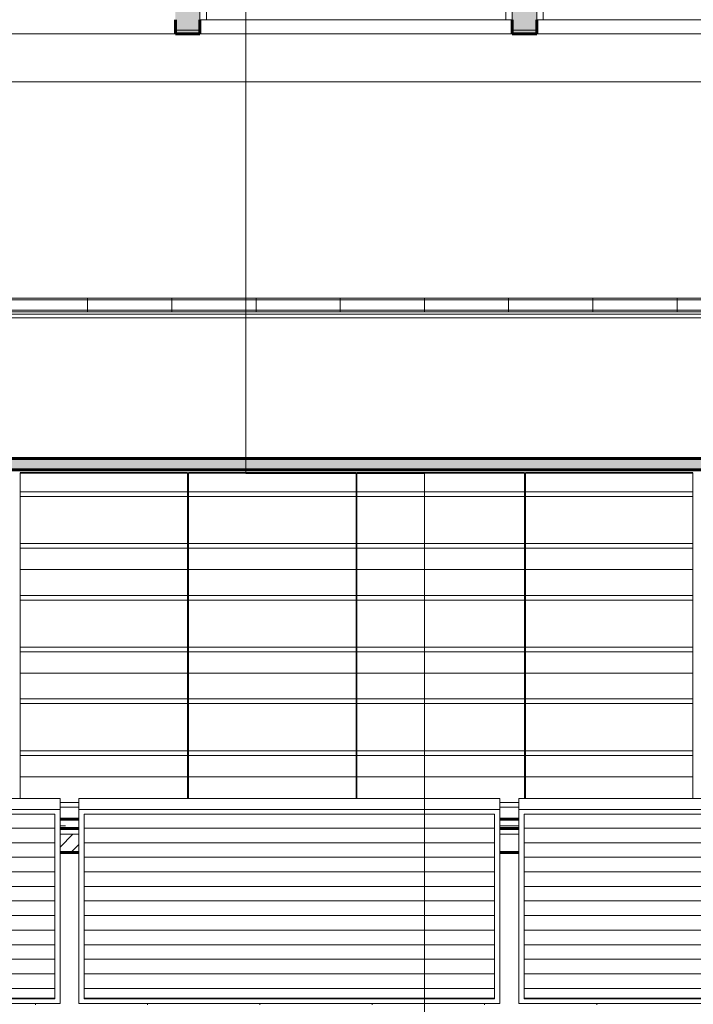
# Model space of a CAD drawing. Header units: inches. Extents: x -680 to 188, y -283 to 603.
# Tile 5 of 15: x -354 to -258, y -105 to 36. Entities that reach past the tile are written whole.
import ezdxf

# ---------------------------------------------------------------- set-up
doc = ezdxf.new("R2010")
doc.units = ezdxf.units.IN
doc.header["$MEASUREMENT"] = 0
for name, color, linetype, lineweight in [('A-ANNO-SYMB', 6, 'Continuous', 9), ('A-CLNG-PATT', 5, 'Continuous', 60), ('A-CLNG-SUSP', 5, 'Continuous', 18), ('A-EQPM', 6, 'Continuous', 9), ('A-FLOR-OTLN', 6, 'Continuous', 18), ('A-GENM', 6, 'Continuous', 9), ('A-GLAZ', 6, 'Continuous', 18), ('A-GLAZ-GLAS', 6, 'Continuous', 40), ('A-ROOF', 4, 'Continuous', 18), ('A-ROOF-PATT', 8, 'Continuous', 60), ('A-WALL-PATT', 2, 'Continuous', 60), ('E-LITE-EQPM', 4, 'Continuous', 9), ('I-WALL', 2, 'Continuous', 18)]:
    doc.layers.add(name, color=color, linetype=linetype, lineweight=lineweight)
pattern_1 = [(0, (0, 0), (15.36, 3.84), [0.634, -10.886, 0.634, -10.886, -61.44]), (0, (0, 0), (15.36, 3.84), [-23.04, 0.634, -22.406, 0.634, -10.886, -26.88]), (0, (0, 0), (15.36, 3.84), [-57.6, 0.634, -7.046, 0.634, -18.566]), (120, (5.76, 1.92), (-11.005538, 11.38215), [0.634, -10.886, 0.634, -10.886, -61.44]), (120, (5.76, 1.92), (-11.005538, 11.38215), [-23.04, 0.634, -22.406, 0.634, -10.886, -26.88]), (120, (5.76, 1.92), (-11.005538, 11.38215), [-57.6, 0.634, -7.046, 0.634, -18.566]), (240, (7.68, 9.6), (-4.354462, -15.22215), [0.634, -10.886, 0.634, -10.886, -61.44]), (240, (7.68, 9.6), (-4.354462, -15.22215), [-23.04, 0.634, -22.406, 0.634, -10.886, -26.88]), (240, (7.68, 9.6), (-4.354462, -15.22215), [-57.6, 0.634, -7.046, 0.634, -18.566])]

# ---------------------------------------------------------------- blocks, each defined once
blk = doc.blocks.new('Single Awning - 45_ x 30_-1905814-Clerestory Plan')
at = {"layer": 'A-GLAZ'}
for p, q in [((-22.25, 3.94), (-25.75, 3.94)), ((-25.75, 3.94), (-25.75, 2.44)), ((-22.25, 2.44), (-22.25, 3.94)), ((-22.25, 3.94), (22.25, 3.94)), ((25.75, 3.94), (22.25, 3.94)), ((22.25, 3.94), (22.25, 2.44)), ((25.75, 2.44), (25.75, 3.94)), ((-25.75, 2.44), (-22.25, 2.44)), ((22.25, 2.44), (-22.25, 2.44)), ((-22.25, 2.44), (-22.25, -0.44)), ((-21.33, -0.44), (-21.33, 2.44)), ((-21.33, 2.44), (-19.88, 2.44)), ((-19.88, 2.44), (-19.88, 0.91)), ((19.87, 2.44), (-0.73, 2.44)), ((21.33, 2.44), (19.87, 2.44)), ((19.87, 2.44), (19.87, 0.91)), ((19.87, 0.91), (19.87, 2.44)), ((21.33, 2.44), (21.33, -0.44)), ((22.25, -0.44), (22.25, 2.44)), ((22.25, 2.44), (25.75, 2.44)), ((-19.88, 0.91), (-21.33, 0.91)), ((19.87, 0.91), (21.33, 0.91)), ((-22.25, -0.44), (22.25, -0.44))]:
    blk.add_line(p, q, dxfattribs=at)
at = {"layer": 'A-GLAZ-GLAS'}
for p, q in [((19.87, 2.06), (-19.88, 2.06)), ((19.87, 1.19), (-19.88, 1.19))]:
    blk.add_line(p, q, dxfattribs=at)
blk = doc.blocks.new('Honda Light Strip - 12_ x 2_ x 2_ _L13_-V1-Clerestory Plan')
at = {"layer": 'E-LITE-EQPM'}
for p, q in [((-196.04, -4.38), (-196.04, -4.14)), ((-184.04, -4.14), (-196.04, -4.14)), ((-184.04, -4.14), (-184.04, -4.38)), ((-196.04, -4.38), (-184.04, -4.38)), ((-196.04, -5.84), (-196.04, -4.38)), ((-184.04, -4.38), (-196.04, -4.38)), ((-184.04, -4.38), (-184.04, -5.84)), ((-196.04, -6.08), (-196.04, -5.84)), ((-184.04, -5.84), (-196.04, -5.84)), ((-196.04, -5.84), (-184.04, -5.84)), ((-184.04, -6.08), (-196.04, -6.08)), ((-184.04, -5.84), (-184.04, -6.08))]:
    blk.add_line(p, q, dxfattribs=at)
blk = doc.blocks.new('Xlath - Xlath-2542132-Clerestory Plan')
at = {"layer": 'A-GENM', "lineweight": 30}
for p, q in [((-330.29, -29.01), (-354.16, -29.01)), ((-354.16, -29.01), (-354.16, -29.03)), ((-354.16, -29.03), (-330.29, -29.03)), ((-330.29, -29.03), (-330.29, -29.01)), ((-306.29, -29.01), (-330.16, -29.01)), ((-330.16, -29.01), (-330.16, -29.03)), ((-330.16, -29.03), (-306.29, -29.03)), ((-306.29, -29.03), (-306.29, -29.01)), ((-282.29, -29.01), (-306.16, -29.01)), ((-306.16, -29.01), (-306.16, -29.03)), ((-306.16, -29.03), (-282.29, -29.03)), ((-282.29, -29.03), (-282.29, -29.01)), ((-258.29, -29.01), (-282.16, -29.01)), ((-282.16, -29.01), (-282.16, -29.03)), ((-282.16, -29.03), (-258.29, -29.03)), ((-258.29, -29.03), (-258.29, -29.01))]:
    blk.add_line(p, q, dxfattribs=at)
at = {"layer": 'A-GENM'}
for p, q in [((-354.16, -29.1), (-354.16, -29.03)), ((-354.16, -29.15), (-354.16, -29.1)), ((-354.16, -29.92), (-354.16, -29.15)), ((-330.29, -29.03), (-330.29, -29.1)), ((-330.29, -29.1), (-330.29, -29.15)), ((-330.29, -29.15), (-330.29, -29.92)), ((-330.16, -29.1), (-330.16, -29.03)), ((-330.16, -29.15), (-330.16, -29.1)), ((-330.16, -29.92), (-330.16, -29.15)), ((-306.29, -29.03), (-306.29, -29.1)), ((-306.29, -29.1), (-306.29, -29.15)), ((-306.29, -29.15), (-306.29, -29.92)), ((-306.16, -29.1), (-306.16, -29.03)), ((-306.16, -29.15), (-306.16, -29.1)), ((-306.16, -29.92), (-306.16, -29.15)), ((-282.29, -29.03), (-282.29, -29.1)), ((-282.29, -29.1), (-282.29, -29.15)), ((-282.29, -29.15), (-282.29, -29.92)), ((-282.16, -29.1), (-282.16, -29.03)), ((-282.16, -29.15), (-282.16, -29.1)), ((-282.16, -29.92), (-282.16, -29.15)), ((-258.29, -29.03), (-258.29, -29.1)), ((-258.29, -29.1), (-258.29, -29.15)), ((-258.29, -29.15), (-258.29, -29.92)), ((-354.16, -30), (-354.16, -29.92)), ((-354.16, -30.16), (-354.16, -30)), ((-354.16, -30.22), (-354.16, -30.16)), ((-354.16, -31.57), (-354.16, -30.22)), ((-330.29, -29.92), (-330.29, -30)), ((-330.29, -30), (-330.29, -30.16)), ((-330.29, -30.16), (-330.29, -30.22)), ((-330.29, -30.22), (-330.29, -31.57)), ((-330.16, -30), (-330.16, -29.92)), ((-330.16, -30.16), (-330.16, -30)), ((-330.16, -30.22), (-330.16, -30.16)), ((-330.16, -31.57), (-330.16, -30.22)), ((-306.29, -29.92), (-306.29, -30)), ((-306.29, -30), (-306.29, -30.16)), ((-306.29, -30.16), (-306.29, -30.22)), ((-306.29, -30.22), (-306.29, -31.57)), ((-306.16, -30), (-306.16, -29.92)), ((-306.16, -30.16), (-306.16, -30)), ((-306.16, -30.22), (-306.16, -30.16)), ((-306.16, -31.57), (-306.16, -30.22)), ((-282.29, -29.92), (-282.29, -30)), ((-282.29, -30), (-282.29, -30.16)), ((-282.29, -30.16), (-282.29, -30.22)), ((-282.29, -30.22), (-282.29, -31.57)), ((-282.16, -30), (-282.16, -29.92)), ((-282.16, -30.16), (-282.16, -30)), ((-282.16, -30.22), (-282.16, -30.16)), ((-282.16, -31.57), (-282.16, -30.22)), ((-258.29, -29.92), (-258.29, -30)), ((-258.29, -30), (-258.29, -30.16)), ((-258.29, -30.16), (-258.29, -30.22)), ((-258.29, -30.22), (-258.29, -31.57)), ((-354.16, -31.72), (-354.16, -31.57)), ((-330.29, -31.72), (-354.16, -31.72)), ((-354.16, -32.39), (-354.16, -31.72)), ((-330.29, -31.57), (-330.29, -31.72)), ((-330.29, -31.72), (-330.29, -32.39)), ((-330.16, -31.72), (-330.16, -31.57)), ((-306.29, -31.72), (-330.16, -31.72)), ((-330.16, -32.39), (-330.16, -31.72)), ((-306.29, -31.57), (-306.29, -31.72)), ((-306.29, -31.72), (-306.29, -32.39)), ((-306.16, -31.72), (-306.16, -31.57)), ((-282.29, -31.72), (-306.16, -31.72)), ((-306.16, -32.39), (-306.16, -31.72)), ((-282.29, -31.57), (-282.29, -31.72)), ((-282.29, -31.72), (-282.29, -32.39)), ((-282.16, -31.72), (-282.16, -31.57)), ((-258.29, -31.72), (-282.16, -31.72)), ((-282.16, -32.39), (-282.16, -31.72)), ((-258.29, -31.57), (-258.29, -31.72)), ((-258.29, -31.72), (-258.29, -32.39)), ((-354.16, -32.39), (-330.29, -32.39)), ((-354.16, -38.97), (-354.16, -32.39)), ((-330.29, -32.39), (-330.29, -38.97)), ((-330.16, -32.39), (-306.29, -32.39)), ((-330.16, -38.97), (-330.16, -32.39)), ((-306.29, -32.39), (-306.29, -38.97)), ((-306.16, -32.39), (-282.29, -32.39)), ((-306.16, -38.97), (-306.16, -32.39)), ((-282.29, -32.39), (-282.29, -38.97)), ((-282.16, -32.39), (-258.29, -32.39)), ((-282.16, -38.97), (-282.16, -32.39)), ((-258.29, -32.39), (-258.29, -38.97)), ((-354.16, -39.11), (-354.16, -38.97)), ((-330.29, -39.11), (-354.16, -39.11)), ((-354.16, -39.78), (-354.16, -39.11)), ((-330.29, -38.97), (-330.29, -39.11)), ((-330.29, -39.11), (-330.29, -39.78)), ((-330.16, -39.11), (-330.16, -38.97)), ((-306.29, -39.11), (-330.16, -39.11)), ((-330.16, -39.78), (-330.16, -39.11)), ((-306.29, -38.97), (-306.29, -39.11)), ((-306.29, -39.11), (-306.29, -39.78)), ((-306.16, -39.11), (-306.16, -38.97)), ((-282.29, -39.11), (-306.16, -39.11)), ((-306.16, -39.78), (-306.16, -39.11)), ((-282.29, -38.97), (-282.29, -39.11)), ((-282.29, -39.11), (-282.29, -39.78)), ((-282.16, -39.11), (-282.16, -38.97)), ((-258.29, -39.11), (-282.16, -39.11)), ((-282.16, -39.78), (-282.16, -39.11)), ((-258.29, -38.97), (-258.29, -39.11)), ((-258.29, -39.11), (-258.29, -39.78)), ((-354.16, -39.78), (-330.29, -39.78)), ((-354.16, -40.98), (-354.16, -39.78)), ((-330.29, -39.78), (-330.29, -40.98)), ((-330.16, -39.78), (-306.29, -39.78)), ((-330.16, -40.98), (-330.16, -39.78)), ((-306.29, -39.78), (-306.29, -40.98)), ((-306.16, -39.78), (-282.29, -39.78)), ((-306.16, -40.98), (-306.16, -39.78)), ((-282.29, -39.78), (-282.29, -40.98)), ((-282.16, -39.78), (-258.29, -39.78)), ((-282.16, -40.98), (-282.16, -39.78)), ((-258.29, -39.78), (-258.29, -40.98)), ((-354.16, -41.06), (-354.16, -40.98)), ((-354.16, -41.23), (-354.16, -41.06)), ((-354.16, -41.29), (-354.16, -41.23)), ((-354.16, -42.12), (-354.16, -41.29)), ((-330.29, -40.98), (-330.29, -41.06)), ((-330.29, -41.06), (-330.29, -41.23)), ((-330.29, -41.23), (-330.29, -41.29)), ((-330.29, -41.29), (-330.29, -42.12)), ((-330.16, -41.06), (-330.16, -40.98)), ((-330.16, -41.23), (-330.16, -41.06)), ((-330.16, -41.29), (-330.16, -41.23)), ((-330.16, -42.12), (-330.16, -41.29)), ((-306.29, -40.98), (-306.29, -41.06)), ((-306.29, -41.06), (-306.29, -41.23)), ((-306.29, -41.23), (-306.29, -41.29)), ((-306.29, -41.29), (-306.29, -42.12)), ((-306.16, -41.06), (-306.16, -40.98)), ((-306.16, -41.23), (-306.16, -41.06)), ((-306.16, -41.29), (-306.16, -41.23)), ((-306.16, -42.12), (-306.16, -41.29)), ((-282.29, -40.98), (-282.29, -41.06)), ((-282.29, -41.06), (-282.29, -41.23)), ((-282.29, -41.23), (-282.29, -41.29)), ((-282.29, -41.29), (-282.29, -42.12)), ((-282.16, -41.06), (-282.16, -40.98)), ((-282.16, -41.23), (-282.16, -41.06)), ((-282.16, -41.29), (-282.16, -41.23)), ((-282.16, -42.12), (-282.16, -41.29)), ((-258.29, -40.98), (-258.29, -41.06)), ((-258.29, -41.06), (-258.29, -41.23)), ((-258.29, -41.23), (-258.29, -41.29)), ((-258.29, -41.29), (-258.29, -42.12)), ((-354.16, -42.2), (-354.16, -42.12)), ((-354.16, -42.82), (-354.16, -42.2)), ((-354.16, -43.03), (-354.16, -42.82)), ((-354.16, -42.82), (-330.29, -42.82)), ((-354.16, -43.12), (-354.16, -43.03)), ((-354.16, -43.45), (-354.16, -43.12)), ((-354.16, -43.52), (-354.16, -43.45)), ((-354.16, -43.87), (-354.16, -43.52)), ((-330.29, -42.12), (-330.29, -42.2)), ((-330.29, -42.2), (-330.29, -42.82)), ((-330.29, -42.82), (-330.29, -43.03)), ((-330.29, -43.03), (-330.29, -43.12)), ((-330.29, -43.12), (-330.29, -43.45)), ((-330.29, -43.45), (-330.29, -43.52)), ((-330.29, -43.52), (-330.29, -43.87)), ((-330.16, -42.2), (-330.16, -42.12)), ((-330.16, -42.82), (-330.16, -42.2)), ((-330.16, -43.03), (-330.16, -42.82)), ((-330.16, -42.82), (-306.29, -42.82)), ((-330.16, -43.12), (-330.16, -43.03)), ((-330.16, -43.45), (-330.16, -43.12)), ((-330.16, -43.52), (-330.16, -43.45)), ((-330.16, -43.87), (-330.16, -43.52)), ((-306.29, -42.12), (-306.29, -42.2)), ((-306.29, -42.2), (-306.29, -42.82)), ((-306.29, -42.82), (-306.29, -43.03)), ((-306.29, -43.03), (-306.29, -43.12)), ((-306.29, -43.12), (-306.29, -43.45)), ((-306.29, -43.45), (-306.29, -43.52)), ((-306.29, -43.52), (-306.29, -43.87)), ((-306.16, -42.2), (-306.16, -42.12)), ((-306.16, -42.82), (-306.16, -42.2)), ((-306.16, -43.03), (-306.16, -42.82)), ((-306.16, -42.82), (-282.29, -42.82)), ((-306.16, -43.12), (-306.16, -43.03)), ((-306.16, -43.45), (-306.16, -43.12)), ((-306.16, -43.52), (-306.16, -43.45)), ((-306.16, -43.87), (-306.16, -43.52)), ((-282.29, -42.12), (-282.29, -42.2)), ((-282.29, -42.2), (-282.29, -42.82)), ((-282.29, -42.82), (-282.29, -43.03)), ((-282.29, -43.03), (-282.29, -43.12)), ((-282.29, -43.12), (-282.29, -43.45)), ((-282.29, -43.45), (-282.29, -43.52)), ((-282.29, -43.52), (-282.29, -43.87)), ((-282.16, -42.2), (-282.16, -42.12)), ((-282.16, -42.82), (-282.16, -42.2)), ((-282.16, -43.03), (-282.16, -42.82)), ((-282.16, -42.82), (-258.29, -42.82)), ((-282.16, -43.12), (-282.16, -43.03)), ((-282.16, -43.45), (-282.16, -43.12)), ((-282.16, -43.52), (-282.16, -43.45)), ((-282.16, -43.87), (-282.16, -43.52)), ((-258.29, -42.12), (-258.29, -42.2)), ((-258.29, -42.2), (-258.29, -42.82)), ((-258.29, -42.82), (-258.29, -43.03)), ((-258.29, -43.03), (-258.29, -43.12)), ((-258.29, -43.12), (-258.29, -43.45)), ((-258.29, -43.45), (-258.29, -43.52)), ((-258.29, -43.52), (-258.29, -43.87)), ((-354.16, -43.92), (-354.16, -43.87)), ((-354.16, -44.69), (-354.16, -43.92)), ((-354.16, -44.77), (-354.16, -44.69)), ((-354.16, -44.93), (-354.16, -44.77)), ((-330.29, -43.87), (-330.29, -43.92)), ((-330.29, -43.92), (-330.29, -44.69)), ((-330.29, -44.69), (-330.29, -44.77)), ((-330.29, -44.77), (-330.29, -44.93)), ((-330.16, -43.92), (-330.16, -43.87)), ((-330.16, -44.69), (-330.16, -43.92)), ((-330.16, -44.77), (-330.16, -44.69)), ((-330.16, -44.93), (-330.16, -44.77)), ((-306.29, -43.87), (-306.29, -43.92)), ((-306.29, -43.92), (-306.29, -44.69)), ((-306.29, -44.69), (-306.29, -44.77)), ((-306.29, -44.77), (-306.29, -44.93)), ((-306.16, -43.92), (-306.16, -43.87)), ((-306.16, -44.69), (-306.16, -43.92)), ((-306.16, -44.77), (-306.16, -44.69)), ((-306.16, -44.93), (-306.16, -44.77)), ((-282.29, -43.87), (-282.29, -43.92)), ((-282.29, -43.92), (-282.29, -44.69)), ((-282.29, -44.69), (-282.29, -44.77)), ((-282.29, -44.77), (-282.29, -44.93)), ((-282.16, -43.92), (-282.16, -43.87)), ((-282.16, -44.69), (-282.16, -43.92)), ((-282.16, -44.77), (-282.16, -44.69)), ((-282.16, -44.93), (-282.16, -44.77)), ((-258.29, -43.87), (-258.29, -43.92)), ((-258.29, -43.92), (-258.29, -44.69)), ((-258.29, -44.69), (-258.29, -44.77)), ((-258.29, -44.77), (-258.29, -44.93)), ((-354.16, -44.99), (-354.16, -44.93)), ((-354.16, -46.34), (-354.16, -44.99)), ((-330.29, -44.93), (-330.29, -44.99)), ((-330.29, -44.99), (-330.29, -46.34)), ((-330.16, -44.99), (-330.16, -44.93)), ((-330.16, -46.34), (-330.16, -44.99)), ((-306.29, -44.93), (-306.29, -44.99)), ((-306.29, -44.99), (-306.29, -46.34)), ((-306.16, -44.99), (-306.16, -44.93)), ((-306.16, -46.34), (-306.16, -44.99)), ((-282.29, -44.93), (-282.29, -44.99)), ((-282.29, -44.99), (-282.29, -46.34)), ((-282.16, -44.99), (-282.16, -44.93)), ((-282.16, -46.34), (-282.16, -44.99)), ((-258.29, -44.93), (-258.29, -44.99)), ((-258.29, -44.99), (-258.29, -46.34)), ((-354.16, -46.49), (-354.16, -46.34)), ((-330.29, -46.49), (-354.16, -46.49)), ((-354.16, -47.16), (-354.16, -46.49)), ((-354.16, -47.16), (-330.29, -47.16)), ((-354.16, -53.74), (-354.16, -47.16)), ((-330.29, -46.34), (-330.29, -46.49)), ((-330.29, -46.49), (-330.29, -47.16)), ((-330.29, -47.16), (-330.29, -53.74)), ((-330.16, -46.49), (-330.16, -46.34)), ((-306.29, -46.49), (-330.16, -46.49)), ((-330.16, -47.16), (-330.16, -46.49)), ((-330.16, -47.16), (-306.29, -47.16)), ((-330.16, -53.74), (-330.16, -47.16)), ((-306.29, -46.34), (-306.29, -46.49)), ((-306.29, -46.49), (-306.29, -47.16)), ((-306.29, -47.16), (-306.29, -53.74)), ((-306.16, -46.49), (-306.16, -46.34)), ((-282.29, -46.49), (-306.16, -46.49)), ((-306.16, -47.16), (-306.16, -46.49)), ((-306.16, -47.16), (-282.29, -47.16)), ((-306.16, -53.74), (-306.16, -47.16)), ((-282.29, -46.34), (-282.29, -46.49)), ((-282.29, -46.49), (-282.29, -47.16)), ((-282.29, -47.16), (-282.29, -53.74)), ((-282.16, -46.49), (-282.16, -46.34)), ((-258.29, -46.49), (-282.16, -46.49)), ((-282.16, -47.16), (-282.16, -46.49)), ((-282.16, -47.16), (-258.29, -47.16)), ((-282.16, -53.74), (-282.16, -47.16)), ((-258.29, -46.34), (-258.29, -46.49)), ((-258.29, -46.49), (-258.29, -47.16)), ((-258.29, -47.16), (-258.29, -53.74)), ((-354.16, -53.88), (-354.16, -53.74)), ((-330.29, -53.88), (-354.16, -53.88)), ((-354.16, -54.55), (-354.16, -53.88)), ((-354.16, -54.55), (-330.29, -54.55)), ((-354.16, -55.75), (-354.16, -54.55)), ((-330.29, -53.74), (-330.29, -53.88)), ((-330.29, -53.88), (-330.29, -54.55)), ((-330.29, -54.55), (-330.29, -55.75)), ((-330.16, -53.88), (-330.16, -53.74)), ((-306.29, -53.88), (-330.16, -53.88)), ((-330.16, -54.55), (-330.16, -53.88)), ((-330.16, -54.55), (-306.29, -54.55)), ((-330.16, -55.75), (-330.16, -54.55)), ((-306.29, -53.74), (-306.29, -53.88)), ((-306.29, -53.88), (-306.29, -54.55)), ((-306.29, -54.55), (-306.29, -55.75)), ((-306.16, -53.88), (-306.16, -53.74)), ((-282.29, -53.88), (-306.16, -53.88)), ((-306.16, -54.55), (-306.16, -53.88)), ((-306.16, -54.55), (-282.29, -54.55)), ((-306.16, -55.75), (-306.16, -54.55)), ((-282.29, -53.74), (-282.29, -53.88)), ((-282.29, -53.88), (-282.29, -54.55)), ((-282.29, -54.55), (-282.29, -55.75)), ((-282.16, -53.88), (-282.16, -53.74)), ((-258.29, -53.88), (-282.16, -53.88)), ((-282.16, -54.55), (-282.16, -53.88)), ((-282.16, -54.55), (-258.29, -54.55)), ((-282.16, -55.75), (-282.16, -54.55)), ((-258.29, -53.74), (-258.29, -53.88)), ((-258.29, -53.88), (-258.29, -54.55)), ((-258.29, -54.55), (-258.29, -55.75)), ((-354.16, -55.83), (-354.16, -55.75)), ((-354.16, -55.99), (-354.16, -55.83)), ((-354.16, -56.05), (-354.16, -55.99)), ((-354.16, -56.89), (-354.16, -56.05)), ((-330.29, -55.75), (-330.29, -55.83)), ((-330.29, -55.83), (-330.29, -55.99)), ((-330.29, -55.99), (-330.29, -56.05)), ((-330.29, -56.05), (-330.29, -56.89)), ((-330.16, -55.83), (-330.16, -55.75)), ((-330.16, -55.99), (-330.16, -55.83)), ((-330.16, -56.05), (-330.16, -55.99)), ((-330.16, -56.89), (-330.16, -56.05)), ((-306.29, -55.75), (-306.29, -55.83)), ((-306.29, -55.83), (-306.29, -55.99)), ((-306.29, -55.99), (-306.29, -56.05)), ((-306.29, -56.05), (-306.29, -56.89)), ((-306.16, -55.83), (-306.16, -55.75)), ((-306.16, -55.99), (-306.16, -55.83)), ((-306.16, -56.05), (-306.16, -55.99)), ((-306.16, -56.89), (-306.16, -56.05)), ((-282.29, -55.75), (-282.29, -55.83)), ((-282.29, -55.83), (-282.29, -55.99)), ((-282.29, -55.99), (-282.29, -56.05)), ((-282.29, -56.05), (-282.29, -56.89)), ((-282.16, -55.83), (-282.16, -55.75)), ((-282.16, -55.99), (-282.16, -55.83)), ((-282.16, -56.05), (-282.16, -55.99)), ((-282.16, -56.89), (-282.16, -56.05)), ((-258.29, -55.75), (-258.29, -55.83)), ((-258.29, -55.83), (-258.29, -55.99)), ((-258.29, -55.99), (-258.29, -56.05)), ((-258.29, -56.05), (-258.29, -56.89)), ((-354.16, -56.97), (-354.16, -56.89)), ((-354.16, -57.59), (-354.16, -56.97)), ((-330.29, -56.89), (-330.29, -56.97)), ((-330.29, -56.97), (-330.29, -57.59)), ((-330.16, -56.97), (-330.16, -56.89)), ((-330.16, -57.59), (-330.16, -56.97)), ((-306.29, -56.89), (-306.29, -56.97)), ((-306.29, -56.97), (-306.29, -57.59)), ((-306.16, -56.97), (-306.16, -56.89)), ((-306.16, -57.59), (-306.16, -56.97)), ((-282.29, -56.89), (-282.29, -56.97)), ((-282.29, -56.97), (-282.29, -57.59)), ((-282.16, -56.97), (-282.16, -56.89)), ((-282.16, -57.59), (-282.16, -56.97)), ((-258.29, -56.89), (-258.29, -56.97)), ((-258.29, -56.97), (-258.29, -57.59)), ((-354.16, -57.8), (-354.16, -57.59)), ((-354.16, -57.59), (-330.29, -57.59)), ((-354.16, -57.89), (-354.16, -57.8)), ((-354.16, -58.22), (-354.16, -57.89)), ((-354.16, -58.28), (-354.16, -58.22)), ((-354.16, -58.63), (-354.16, -58.28)), ((-354.16, -58.69), (-354.16, -58.63)), ((-354.16, -59.46), (-354.16, -58.69)), ((-330.29, -57.59), (-330.29, -57.8)), ((-330.29, -57.8), (-330.29, -57.89)), ((-330.29, -57.89), (-330.29, -58.22)), ((-330.29, -58.22), (-330.29, -58.28)), ((-330.29, -58.28), (-330.29, -58.63)), ((-330.29, -58.63), (-330.29, -58.69)), ((-330.29, -58.69), (-330.29, -59.46)), ((-330.16, -57.8), (-330.16, -57.59)), ((-330.16, -57.59), (-306.29, -57.59)), ((-330.16, -57.89), (-330.16, -57.8)), ((-330.16, -58.22), (-330.16, -57.89)), ((-330.16, -58.28), (-330.16, -58.22)), ((-330.16, -58.63), (-330.16, -58.28)), ((-330.16, -58.69), (-330.16, -58.63)), ((-330.16, -59.46), (-330.16, -58.69)), ((-306.29, -57.59), (-306.29, -57.8)), ((-306.29, -57.8), (-306.29, -57.89)), ((-306.29, -57.89), (-306.29, -58.22)), ((-306.29, -58.22), (-306.29, -58.28)), ((-306.29, -58.28), (-306.29, -58.63)), ((-306.29, -58.63), (-306.29, -58.69)), ((-306.29, -58.69), (-306.29, -59.46)), ((-306.16, -57.8), (-306.16, -57.59)), ((-306.16, -57.59), (-282.29, -57.59)), ((-306.16, -57.89), (-306.16, -57.8)), ((-306.16, -58.22), (-306.16, -57.89)), ((-306.16, -58.28), (-306.16, -58.22)), ((-306.16, -58.63), (-306.16, -58.28)), ((-306.16, -58.69), (-306.16, -58.63)), ((-306.16, -59.46), (-306.16, -58.69)), ((-282.29, -57.59), (-282.29, -57.8)), ((-282.29, -57.8), (-282.29, -57.89)), ((-282.29, -57.89), (-282.29, -58.22)), ((-282.29, -58.22), (-282.29, -58.28)), ((-282.29, -58.28), (-282.29, -58.63)), ((-282.29, -58.63), (-282.29, -58.69)), ((-282.29, -58.69), (-282.29, -59.46)), ((-282.16, -57.8), (-282.16, -57.59)), ((-282.16, -57.59), (-258.29, -57.59)), ((-282.16, -57.89), (-282.16, -57.8)), ((-282.16, -58.22), (-282.16, -57.89)), ((-282.16, -58.28), (-282.16, -58.22)), ((-282.16, -58.63), (-282.16, -58.28)), ((-282.16, -58.69), (-282.16, -58.63)), ((-282.16, -59.46), (-282.16, -58.69)), ((-258.29, -57.59), (-258.29, -57.8)), ((-258.29, -57.8), (-258.29, -57.89)), ((-258.29, -57.89), (-258.29, -58.22)), ((-258.29, -58.22), (-258.29, -58.28)), ((-258.29, -58.28), (-258.29, -58.63)), ((-258.29, -58.63), (-258.29, -58.69)), ((-258.29, -58.69), (-258.29, -59.46)), ((-354.16, -59.54), (-354.16, -59.46)), ((-354.16, -59.7), (-354.16, -59.54)), ((-354.16, -59.76), (-354.16, -59.7)), ((-354.16, -61.11), (-354.16, -59.76)), ((-330.29, -59.46), (-330.29, -59.54)), ((-330.29, -59.54), (-330.29, -59.7)), ((-330.29, -59.7), (-330.29, -59.76)), ((-330.29, -59.76), (-330.29, -61.11)), ((-330.16, -59.54), (-330.16, -59.46)), ((-330.16, -59.7), (-330.16, -59.54)), ((-330.16, -59.76), (-330.16, -59.7)), ((-330.16, -61.11), (-330.16, -59.76)), ((-306.29, -59.46), (-306.29, -59.54)), ((-306.29, -59.54), (-306.29, -59.7)), ((-306.29, -59.7), (-306.29, -59.76)), ((-306.29, -59.76), (-306.29, -61.11)), ((-306.16, -59.54), (-306.16, -59.46)), ((-306.16, -59.7), (-306.16, -59.54)), ((-306.16, -59.76), (-306.16, -59.7)), ((-306.16, -61.11), (-306.16, -59.76)), ((-282.29, -59.46), (-282.29, -59.54)), ((-282.29, -59.54), (-282.29, -59.7)), ((-282.29, -59.7), (-282.29, -59.76)), ((-282.29, -59.76), (-282.29, -61.11)), ((-282.16, -59.54), (-282.16, -59.46)), ((-282.16, -59.7), (-282.16, -59.54)), ((-282.16, -59.76), (-282.16, -59.7)), ((-282.16, -61.11), (-282.16, -59.76)), ((-258.29, -59.46), (-258.29, -59.54)), ((-258.29, -59.54), (-258.29, -59.7)), ((-258.29, -59.7), (-258.29, -59.76)), ((-258.29, -59.76), (-258.29, -61.11)), ((-354.16, -61.25), (-354.16, -61.11)), ((-330.29, -61.26), (-354.16, -61.26)), ((-354.16, -61.93), (-354.16, -61.26)), ((-330.29, -61.11), (-330.29, -61.25)), ((-330.29, -61.26), (-330.29, -61.93)), ((-330.16, -61.25), (-330.16, -61.11)), ((-306.29, -61.26), (-330.16, -61.26)), ((-330.16, -61.93), (-330.16, -61.26)), ((-306.29, -61.11), (-306.29, -61.25)), ((-306.29, -61.26), (-306.29, -61.93)), ((-306.16, -61.25), (-306.16, -61.11)), ((-282.29, -61.26), (-306.16, -61.26)), ((-306.16, -61.93), (-306.16, -61.26)), ((-282.29, -61.11), (-282.29, -61.25)), ((-282.29, -61.26), (-282.29, -61.93)), ((-282.16, -61.25), (-282.16, -61.11)), ((-258.29, -61.26), (-282.16, -61.26)), ((-282.16, -61.93), (-282.16, -61.26)), ((-258.29, -61.11), (-258.29, -61.25)), ((-258.29, -61.26), (-258.29, -61.93)), ((-354.16, -61.93), (-330.29, -61.93)), ((-354.16, -68.5), (-354.16, -61.93)), ((-330.29, -61.93), (-330.29, -68.5)), ((-330.16, -61.93), (-306.29, -61.93)), ((-330.16, -68.5), (-330.16, -61.93)), ((-306.29, -61.93), (-306.29, -68.5)), ((-306.16, -61.93), (-282.29, -61.93)), ((-306.16, -68.5), (-306.16, -61.93)), ((-282.29, -61.93), (-282.29, -68.5)), ((-282.16, -61.93), (-258.29, -61.93)), ((-282.16, -68.5), (-282.16, -61.93)), ((-258.29, -61.93), (-258.29, -68.5)), ((-354.16, -68.65), (-354.16, -68.5)), ((-330.29, -68.65), (-354.16, -68.65)), ((-354.16, -69.32), (-354.16, -68.65)), ((-330.29, -68.5), (-330.29, -68.65)), ((-330.29, -68.65), (-330.29, -69.32)), ((-330.16, -68.65), (-330.16, -68.5)), ((-306.29, -68.65), (-330.16, -68.65)), ((-330.16, -69.32), (-330.16, -68.65)), ((-306.29, -68.5), (-306.29, -68.65)), ((-306.29, -68.65), (-306.29, -69.32)), ((-306.16, -68.65), (-306.16, -68.5)), ((-282.29, -68.65), (-306.16, -68.65)), ((-306.16, -69.32), (-306.16, -68.65)), ((-282.29, -68.5), (-282.29, -68.65)), ((-282.29, -68.65), (-282.29, -69.32)), ((-282.16, -68.65), (-282.16, -68.5)), ((-258.29, -68.65), (-282.16, -68.65)), ((-282.16, -69.32), (-282.16, -68.65)), ((-258.29, -68.5), (-258.29, -68.65)), ((-258.29, -68.65), (-258.29, -69.32)), ((-354.16, -69.32), (-330.29, -69.32)), ((-354.16, -70.52), (-354.16, -69.32)), ((-330.29, -69.32), (-330.29, -70.52)), ((-330.16, -69.32), (-306.29, -69.32)), ((-330.16, -70.52), (-330.16, -69.32)), ((-306.29, -69.32), (-306.29, -70.52)), ((-306.16, -69.32), (-282.29, -69.32)), ((-306.16, -70.52), (-306.16, -69.32)), ((-282.29, -69.32), (-282.29, -70.52)), ((-282.16, -69.32), (-258.29, -69.32)), ((-282.16, -70.52), (-282.16, -69.32)), ((-258.29, -69.32), (-258.29, -70.52)), ((-354.16, -70.6), (-354.16, -70.52)), ((-354.16, -70.76), (-354.16, -70.6)), ((-354.16, -70.82), (-354.16, -70.76)), ((-354.16, -71.66), (-354.16, -70.82)), ((-330.29, -70.52), (-330.29, -70.6)), ((-330.29, -70.6), (-330.29, -70.76)), ((-330.29, -70.76), (-330.29, -70.82)), ((-330.29, -70.82), (-330.29, -71.66)), ((-330.16, -70.6), (-330.16, -70.52)), ((-330.16, -70.76), (-330.16, -70.6)), ((-330.16, -70.82), (-330.16, -70.76)), ((-330.16, -71.66), (-330.16, -70.82)), ((-306.29, -70.52), (-306.29, -70.6)), ((-306.29, -70.6), (-306.29, -70.76)), ((-306.29, -70.76), (-306.29, -70.82)), ((-306.29, -70.82), (-306.29, -71.66)), ((-306.16, -70.6), (-306.16, -70.52)), ((-306.16, -70.76), (-306.16, -70.6)), ((-306.16, -70.82), (-306.16, -70.76)), ((-306.16, -71.66), (-306.16, -70.82)), ((-282.29, -70.52), (-282.29, -70.6)), ((-282.29, -70.6), (-282.29, -70.76)), ((-282.29, -70.76), (-282.29, -70.82)), ((-282.29, -70.82), (-282.29, -71.66)), ((-282.16, -70.6), (-282.16, -70.52)), ((-282.16, -70.76), (-282.16, -70.6)), ((-282.16, -70.82), (-282.16, -70.76)), ((-282.16, -71.66), (-282.16, -70.82)), ((-258.29, -70.52), (-258.29, -70.6)), ((-258.29, -70.6), (-258.29, -70.76)), ((-258.29, -70.76), (-258.29, -70.82)), ((-258.29, -70.82), (-258.29, -71.66)), ((-354.16, -71.74), (-354.16, -71.66)), ((-354.16, -72.36), (-354.16, -71.74)), ((-354.16, -72.57), (-354.16, -72.36)), ((-354.16, -72.36), (-330.29, -72.36)), ((-354.16, -72.66), (-354.16, -72.57)), ((-354.16, -72.99), (-354.16, -72.66)), ((-354.16, -73.05), (-354.16, -72.99)), ((-330.29, -71.66), (-330.29, -71.74)), ((-330.29, -71.74), (-330.29, -72.36)), ((-330.29, -72.36), (-330.29, -72.57)), ((-330.29, -72.57), (-330.29, -72.66)), ((-330.29, -72.66), (-330.29, -72.99)), ((-330.29, -72.99), (-330.29, -73.05)), ((-330.16, -71.74), (-330.16, -71.66)), ((-330.16, -72.36), (-330.16, -71.74)), ((-330.16, -72.57), (-330.16, -72.36)), ((-330.16, -72.36), (-306.29, -72.36)), ((-330.16, -72.66), (-330.16, -72.57)), ((-330.16, -72.99), (-330.16, -72.66)), ((-330.16, -73.05), (-330.16, -72.99)), ((-306.29, -71.66), (-306.29, -71.74)), ((-306.29, -71.74), (-306.29, -72.36)), ((-306.29, -72.36), (-306.29, -72.57)), ((-306.29, -72.57), (-306.29, -72.66)), ((-306.29, -72.66), (-306.29, -72.99)), ((-306.29, -72.99), (-306.29, -73.05)), ((-306.16, -71.74), (-306.16, -71.66)), ((-306.16, -72.36), (-306.16, -71.74)), ((-306.16, -72.57), (-306.16, -72.36)), ((-306.16, -72.36), (-282.29, -72.36)), ((-306.16, -72.66), (-306.16, -72.57)), ((-306.16, -72.99), (-306.16, -72.66)), ((-306.16, -73.05), (-306.16, -72.99)), ((-282.29, -71.66), (-282.29, -71.74)), ((-282.29, -71.74), (-282.29, -72.36)), ((-282.29, -72.36), (-282.29, -72.57)), ((-282.29, -72.57), (-282.29, -72.66)), ((-282.29, -72.66), (-282.29, -72.99)), ((-282.29, -72.99), (-282.29, -73.05)), ((-282.16, -71.74), (-282.16, -71.66)), ((-282.16, -72.36), (-282.16, -71.74)), ((-282.16, -72.57), (-282.16, -72.36)), ((-282.16, -72.36), (-258.29, -72.36)), ((-282.16, -72.66), (-282.16, -72.57)), ((-282.16, -72.99), (-282.16, -72.66)), ((-282.16, -73.05), (-282.16, -72.99)), ((-258.29, -71.66), (-258.29, -71.74)), ((-258.29, -71.74), (-258.29, -72.36)), ((-258.29, -72.36), (-258.29, -72.57)), ((-258.29, -72.57), (-258.29, -72.66)), ((-258.29, -72.66), (-258.29, -72.99)), ((-258.29, -72.99), (-258.29, -73.05)), ((-354.16, -73.4), (-354.16, -73.05)), ((-354.16, -73.46), (-354.16, -73.4)), ((-354.16, -74.23), (-354.16, -73.46)), ((-354.16, -74.31), (-354.16, -74.23)), ((-354.16, -74.47), (-354.16, -74.31)), ((-330.29, -73.05), (-330.29, -73.4)), ((-330.29, -73.4), (-330.29, -73.46)), ((-330.29, -73.46), (-330.29, -74.23)), ((-330.29, -74.23), (-330.29, -74.31)), ((-330.29, -74.31), (-330.29, -74.47)), ((-330.16, -73.4), (-330.16, -73.05)), ((-330.16, -73.46), (-330.16, -73.4)), ((-330.16, -74.23), (-330.16, -73.46)), ((-330.16, -74.31), (-330.16, -74.23)), ((-330.16, -74.47), (-330.16, -74.31)), ((-306.29, -73.05), (-306.29, -73.4)), ((-306.29, -73.4), (-306.29, -73.46)), ((-306.29, -73.46), (-306.29, -74.23)), ((-306.29, -74.23), (-306.29, -74.31)), ((-306.29, -74.31), (-306.29, -74.47)), ((-306.16, -73.4), (-306.16, -73.05)), ((-306.16, -73.46), (-306.16, -73.4)), ((-306.16, -74.23), (-306.16, -73.46)), ((-306.16, -74.31), (-306.16, -74.23)), ((-306.16, -74.47), (-306.16, -74.31)), ((-282.29, -73.05), (-282.29, -73.4)), ((-282.29, -73.4), (-282.29, -73.46)), ((-282.29, -73.46), (-282.29, -74.23)), ((-282.29, -74.23), (-282.29, -74.31)), ((-282.29, -74.31), (-282.29, -74.47)), ((-282.16, -73.4), (-282.16, -73.05)), ((-282.16, -73.46), (-282.16, -73.4)), ((-282.16, -74.23), (-282.16, -73.46)), ((-282.16, -74.31), (-282.16, -74.23)), ((-282.16, -74.47), (-282.16, -74.31)), ((-258.29, -73.05), (-258.29, -73.4)), ((-258.29, -73.4), (-258.29, -73.46)), ((-258.29, -73.46), (-258.29, -74.23)), ((-258.29, -74.23), (-258.29, -74.31)), ((-258.29, -74.31), (-258.29, -74.47)), ((-354.16, -74.53), (-354.16, -74.47)), ((-354.16, -75.47), (-354.16, -74.53)), ((-330.29, -74.47), (-330.29, -74.53)), ((-330.29, -74.53), (-330.29, -75.47)), ((-330.16, -74.53), (-330.16, -74.47)), ((-330.16, -75.47), (-330.16, -74.53)), ((-306.29, -74.47), (-306.29, -74.53)), ((-306.29, -74.53), (-306.29, -75.47)), ((-306.16, -74.53), (-306.16, -74.47)), ((-306.16, -75.47), (-306.16, -74.53)), ((-282.29, -74.47), (-282.29, -74.53)), ((-282.29, -74.53), (-282.29, -75.47)), ((-282.16, -74.53), (-282.16, -74.47)), ((-282.16, -75.47), (-282.16, -74.53)), ((-258.29, -74.47), (-258.29, -74.53)), ((-258.29, -74.53), (-258.29, -75.47)), ((-345.79, -76.02), (-348.47, -76.02)), ((-348.47, -76.7), (-345.79, -76.7)), ((-283.1, -76.02), (-285.79, -76.02)), ((-285.79, -76.7), (-283.1, -76.7))]:
    blk.add_line(p, q, dxfattribs=at)
blk = doc.blocks.new('Solar Panel - 30_ x 60_-2671283-Clerestory Plan')
at = {"layer": 'A-EQPM'}
h = blk.add_hatch(dxfattribs=at)
h.set_pattern_fill('FP_7', color=256, style=0, pattern_type=2)
h.set_pattern_definition([(180, (-411.161, -106.68), (-3e-16, -2.077), [])])
h.paths.add_polyline_path([(-426.86, -103.91), (-411.91, -103.91), (-411.91, -77.7), (-470.41, -77.7), (-470.41, -103.91), (-430.46, -103.91)], flags=0)
for p, q in [((-471.16, -75.47), (-411.16, -75.47)), ((-471.16, -75.47), (-471.16, -77.01)), ((-411.16, -75.47), (-411.16, -77.01)), ((-411.16, -77.01), (-471.16, -77.01)), ((-471.16, -77.01), (-471.16, -104.7)), ((-411.16, -104.7), (-411.16, -77.01)), ((-470.41, -104.01), (-470.41, -77.7)), ((-470.41, -77.7), (-411.91, -77.7)), ((-411.91, -77.7), (-411.91, -104.01)), ((-471.16, -104.7), (-411.16, -104.7)), ((-470.41, -103.91), (-411.91, -103.91)), ((-411.91, -104.01), (-470.41, -104.01))]:
    blk.add_line(p, q, dxfattribs=at)

msp = doc.modelspace()

# ---------------------------------------------------------------- hatches: boundary and pattern name
at = {"layer": 'A-CLNG-PATT', "lineweight": 9}
h = msp.add_hatch(dxfattribs=at)
h.set_pattern_fill('FP_4', color=256, style=0, pattern_type=2)
h.set_pattern_definition(pattern_1)
h.paths.add_polyline_path([(-518.7861, -28.5805), (-55.7861, -28.5805), (-55.7861, -26.9555), (-518.7861, -26.9555)], flags=0)
at = {"layer": 'A-ROOF-PATT', "lineweight": 9}
h = msp.add_hatch(dxfattribs=at)
h.set_pattern_fill('FP_14', color=256, style=0, pattern_type=2)
h.set_pattern_definition([(0, (0, 0), (8.976, 4.08), [61.2, -8.16, 20.4, -4.08]), (0, (5.426, 2.04), (-4.08, 5.426), [12.24, -1.346, 24.48, -3.06]), (0, (2.04, 3.468), (21.216, 2.734), [32.64, -5.712, 16.32, -4.08])])
h.paths.add_polyline_path([(-41.5148, -79.7179), (-39.9111, -79.7179), (-39.9111, -78.4179), (-97.7236, -78.4179), (-97.7236, -79.7179), (-48.7175, -79.7179)], flags=0)
h.paths.add_polyline_path([(-160.3591, -79.7179), (-157.7236, -79.7179), (-157.7236, -78.4179), (-160.4111, -78.4179), (-160.4111, -79.7179)], flags=0)
h.paths.add_polyline_path([(-221.582, -79.7179), (-220.4111, -79.7179), (-220.4111, -78.4179), (-223.0986, -78.4179), (-223.0986, -79.7179)], flags=0)
h.paths.add_polyline_path([(-283.0986, -79.7179), (-283.0986, -78.4179), (-285.7861, -78.4179), (-285.7861, -79.7179)], flags=0)
h.paths.add_polyline_path([(-348.4736, -79.7179), (-345.7861, -79.7179), (-345.7861, -78.4179), (-348.4736, -78.4179)], flags=0)
h.paths.add_polyline_path([(-411.1611, -79.7179), (-408.4736, -79.7179), (-408.4736, -78.4179), (-411.1611, -78.4179)], flags=0)
h.paths.add_polyline_path([(-477.2774, -79.7179), (-471.1611, -79.7179), (-471.1611, -78.4179), (-524.6611, -78.4179), (-524.6611, -79.7179), (-480.8787, -79.7179)], flags=0)
h = msp.add_hatch(dxfattribs=at)
h.set_pattern_fill('FP_1', color=256, style=0, pattern_type=2)
h.set_pattern_definition([(45, (0, 0), (-4.75176, 4.75176), []), (45, (0, 7.2), (-4.75176, 4.75176), [])])
h.paths.add_polyline_path([(-55.9201, -83.1304), (-55.2861, -83.1304), (-55.2861, -80.5304), (-97.7236, -80.5304), (-97.7236, -83.1304), (-63.1228, -83.1304)], flags=0)
h.paths.add_polyline_path([(-53.7861, -83.1304), (-51.5361, -83.1304), (-51.5361, -80.5304), (-53.7861, -80.5304), (-53.7861, -82.3957)], flags=0)
h.paths.add_polyline_path([(-38.4111, -83.1304), (-38.4111, -80.5304), (-42.2861, -80.5304), (-42.2861, -83.1304), (-41.5148, -83.1304)], flags=0)
h.paths.add_polyline_path([(-45.7861, -83.1304), (-45.7861, -80.5304), (-48.0361, -80.5304), (-48.0361, -83.1304)], flags=0)
h.paths.add_polyline_path([(-160.3591, -83.1304), (-157.7236, -83.1304), (-157.7236, -80.5304), (-160.4111, -80.5304), (-160.4111, -83.1304)], flags=0)
h.paths.add_polyline_path([(-220.4111, -83.1304), (-220.4111, -80.5304), (-223.0986, -80.5304), (-223.0986, -83.1304), (-221.582, -83.1304)], flags=0)
h.paths.add_polyline_path([(-285.7861, -83.1304), (-283.0986, -83.1304), (-283.0986, -80.5304), (-285.7861, -80.5304), (-285.7861, -81.8234)], flags=0)
h.paths.add_polyline_path([(-347.629, -83.1304), (-345.7861, -83.1304), (-345.7861, -80.5304), (-348.4736, -80.5304), (-348.4736, -83.1304)], flags=0)
h.paths.add_polyline_path([(-411.1611, -83.1304), (-408.4736, -83.1304), (-408.4736, -80.5304), (-411.1611, -80.5304), (-411.1611, -82.5267)], flags=0)
h.paths.add_polyline_path([(-473.676, -83.1304), (-471.1611, -83.1304), (-471.1611, -80.5304), (-518.7861, -80.5304), (-518.7861, -83.1304), (-480.8787, -83.1304)], flags=0)
h.paths.add_polyline_path([(-524.0948, -83.1304), (-522.2861, -83.1304), (-522.2861, -80.5304), (-526.1611, -80.5304), (-526.1611, -83.1304)], flags=0)
h = msp.add_hatch(dxfattribs=at)
h.set_pattern_fill('FP_2', color=256, style=0, pattern_type=2)
h.set_pattern_definition([(90, (0, -75.157), (-16, 1e-15), [])])
h.paths.add_polyline_path([(-38.4111, -218.5429), (-38.4111, -83.1304), (-97.7236, -83.1304), (-97.7236, -104.6995), (-157.7236, -104.6995), (-157.7236, -83.1304), (-160.4111, -83.1304), (-160.4111, -104.6995), (-220.4111, -104.6995), (-220.4111, -83.1304), (-223.0986, -83.1304), (-223.0986, -104.6995), (-283.0986, -104.6995), (-283.0986, -83.1304), (-285.7861, -83.1304), (-285.7861, -104.6995), (-345.7861, -104.6995), (-345.7861, -83.1304), (-348.4736, -83.1304), (-348.4736, -104.6995), (-408.4736, -104.6995), (-408.4736, -83.1304), (-411.1611, -83.1304), (-411.1611, -104.6995), (-471.1611, -104.6995), (-471.1611, -83.1304), (-526.1611, -83.1304), (-526.1611, -218.5429), (-70.0183, -218.5429)], flags=0)
h.paths.add_polyline_path([(-378.4736, -192.9687), (-408.4736, -192.9687), (-408.4736, -163.738), (-348.4736, -163.738), (-348.4736, -192.9687), (-349.2236, -192.9687)], flags=0)
h.paths.add_polyline_path([(-156.9736, -192.9687), (-157.7236, -192.9687), (-157.7236, -163.738), (-97.7236, -163.738), (-97.7236, -192.9687), (-149.5551, -192.9687)], flags=0)
h.paths.add_polyline_path([(-219.6611, -192.9687), (-220.4111, -192.9687), (-220.4111, -163.738), (-160.4111, -163.738), (-160.4111, -192.9687), (-190.4111, -192.9687)], flags=0)
h.paths.add_polyline_path([(-437.2311, -192.9687), (-471.1611, -192.9687), (-471.1611, -163.738), (-411.1611, -163.738), (-411.1611, -192.9687), (-411.9111, -192.9687)], flags=0)
h.paths.add_polyline_path([(-283.0986, -192.9687), (-283.0986, -163.738), (-223.0986, -163.738), (-223.0986, -192.9687), (-282.3486, -192.9687)], flags=0)
h.paths.add_polyline_path([(-286.5361, -192.9687), (-345.7861, -192.9687), (-345.7861, -163.738), (-285.7861, -163.738), (-285.7861, -192.9687)], flags=0)
h.paths.add_polyline_path([(-365.6357, -163.5457), (-408.4736, -163.5457), (-408.4736, -134.3149), (-348.4736, -134.3149), (-348.4736, -163.5457), (-362.0344, -163.5457)], flags=0)
h.paths.add_polyline_path([(-97.7236, -163.5457), (-157.7236, -163.5457), (-157.7236, -134.3149), (-97.7236, -134.3149), (-97.7236, -162.8534)], flags=0)
h.paths.add_polyline_path([(-185.5685, -163.5457), (-220.4111, -163.5457), (-220.4111, -134.3149), (-160.4111, -134.3149), (-160.4111, -163.5457), (-181.9672, -163.5457)], flags=0)
h.paths.add_polyline_path([(-268.3994, -163.5457), (-283.0986, -163.5457), (-283.0986, -134.3149), (-223.0986, -134.3149), (-223.0986, -163.5457), (-264.7981, -163.5457)], flags=0)
h.paths.add_polyline_path([(-286.5361, -163.5457), (-345.7861, -163.5457), (-345.7861, -134.3149), (-285.7861, -134.3149), (-285.7861, -163.5457), (-286.4061, -163.5457)], flags=0)
h.paths.add_polyline_path([(-412.4532, -163.5457), (-471.1611, -163.5457), (-471.1611, -134.3149), (-411.1611, -134.3149), (-411.1611, -163.5457), (-411.9111, -163.5457)], flags=0)
h.paths.add_polyline_path([(-380.0411, -134.1226), (-408.4736, -134.1226), (-408.4736, -104.8918), (-348.4736, -104.8918), (-348.4736, -134.1226), (-378.2404, -134.1226)], flags=0)
h.paths.add_polyline_path([(-156.7578, -134.1226), (-157.7236, -134.1226), (-157.7236, -104.8918), (-97.7236, -104.8918), (-97.7236, -134.1226), (-153.1564, -134.1226)], flags=0)
h.paths.add_polyline_path([(-219.6611, -134.1226), (-220.4111, -134.1226), (-220.4111, -104.8918), (-160.4111, -104.8918), (-160.4111, -134.1226), (-207.1766, -134.1226)], flags=0)
h.paths.add_polyline_path([(-329.6223, -134.1226), (-345.7861, -134.1226), (-345.7861, -104.8918), (-285.7861, -104.8918), (-285.7861, -134.1226), (-326.0209, -134.1226)], flags=0)
h.paths.add_polyline_path([(-416.0545, -134.1226), (-471.1611, -134.1226), (-471.1611, -104.8918), (-411.1611, -104.8918), (-411.1611, -134.1226), (-412.4532, -134.1226)], flags=0)
h.paths.add_polyline_path([(-264.7981, -134.1226), (-283.0986, -134.1226), (-283.0986, -104.8918), (-223.0986, -104.8918), (-223.0986, -134.1226), (-261.1967, -134.1226)], flags=0)
at = {"layer": 'A-WALL-PATT'}
h = msp.add_hatch(color=256, dxfattribs=at)
h.paths.add_polyline_path([(-45.7861, 34.0821), (-42.2861, 34.0821), (-42.2861, 37.5821), (-92.0361, 37.5821), (-92.0361, 34.0821), (-48.0361, 34.0821)], flags=0)
h.paths.add_polyline_path([(-522.2861, 34.0821), (-424.5361, 34.0821), (-424.5361, 37.5821), (-522.2861, 37.5821)], flags=0)
h.paths.add_polyline_path([(-140.0361, 34.0821), (-136.5361, 34.0821), (-136.5361, 37.5821), (-140.0361, 37.5821), (-140.0361, 35.5821)], flags=0)
h.paths.add_polyline_path([(-380.0361, 34.0821), (-376.5361, 34.0821), (-376.5361, 37.5821), (-380.0361, 37.5821), (-380.0361, 35.5821)], flags=0)
h.paths.add_polyline_path([(-184.5361, 34.0821), (-184.5361, 37.5821), (-236.0361, 37.5821), (-236.0361, 34.0821), (-207.1766, 34.0821)], flags=0)
h.paths.add_polyline_path([(-332.0361, 34.0821), (-328.5361, 34.0821), (-328.5361, 37.5821), (-332.0361, 37.5821), (-332.0361, 35.5821)], flags=0)
h.paths.add_polyline_path([(-284.0361, 34.0821), (-280.5361, 34.0821), (-280.5361, 37.5821), (-284.0361, 37.5821), (-284.0361, 35.5821)], flags=0)
at = {"layer": 'A-WALL-PATT', "lineweight": 9}
h = msp.add_hatch(dxfattribs=at)
h.set_pattern_fill('FP_4', color=256, style=0, pattern_type=2)
h.set_pattern_definition(pattern_1)
h.paths.add_polyline_path([(-518.7861, 33.5821), (-461.0361, 33.5821), (-461.0361, 34.0821), (-518.7861, 34.0821)], flags=0)
h.paths.add_polyline_path([(-45.7861, 33.5821), (-45.7861, 34.0821), (-48.0361, 34.0821), (-48.0361, 33.5821)], flags=0)
h.paths.add_polyline_path([(-55.2861, 33.5821), (-55.2861, 34.0821), (-92.0361, 34.0821), (-92.0361, 33.5821), (-55.7861, 33.5821)], flags=0)
h.paths.add_polyline_path([(-53.7861, 33.5821), (-51.5361, 33.5821), (-51.5361, 34.0821), (-53.7861, 34.0821)], flags=0)
h.paths.add_polyline_path([(-136.5361, 33.5821), (-136.5361, 34.0821), (-140.0361, 34.0821), (-140.0361, 33.5821)], flags=0)
h.paths.add_polyline_path([(-207.1766, 33.5821), (-184.5361, 33.5821), (-184.5361, 34.0821), (-208.5361, 34.0821), (-208.5361, 33.5821), (-208.0361, 33.5821)], flags=0)
h.paths.add_polyline_path([(-212.0361, 33.5821), (-212.0361, 34.0821), (-236.0361, 34.0821), (-236.0361, 33.5821), (-212.5361, 33.5821)], flags=0)
h.paths.add_polyline_path([(-280.5361, 33.5821), (-280.5361, 34.0821), (-284.0361, 34.0821), (-284.0361, 33.5821)], flags=0)
h.paths.add_polyline_path([(-457.5361, 33.5821), (-424.5361, 33.5821), (-424.5361, 34.0821), (-457.5361, 34.0821)], flags=0)
h.paths.add_polyline_path([(-328.5361, 33.5821), (-328.5361, 34.0821), (-332.0361, 34.0821), (-332.0361, 33.5821)], flags=0)
h.paths.add_polyline_path([(-380.0361, 33.5821), (-376.5361, 33.5821), (-376.5361, 34.0821), (-380.0361, 34.0821)], flags=0)

# ---------------------------------------------------------------- linework, layer by layer
at = {"layer": 'A-ANNO-SYMB'}
for p, q in [((-321.9946, 157.3661), (-321.9946, -29.1304)), ((68.9446, 26.7167), (-563.0259, 26.7167)), ((-321.9946, -29.1304), (-296.5201, -29.1304)), ((-296.5201, -29.1304), (-296.5201, -236.1814))]:
    msp.add_line(p, q, dxfattribs=at)
at = {"layer": 'A-CLNG-SUSP', "lineweight": 60}
for p, q in [((-55.7861, -26.9555), (-518.7861, -26.9555)), ((-518.7861, -28.5805), (-55.7861, -28.5805))]:
    msp.add_line(p, q, dxfattribs=at)
at = {"layer": 'A-FLOR-OTLN'}
for p, q in [((-452.5361, -4.1395), (-212.5361, -4.1395)), ((-457.0361, -6.4179), (-212.5361, -6.4179)), ((-212.5361, -6.0797), (-452.5361, -6.0797))]:
    msp.add_line(p, q, dxfattribs=at)
at = {"layer": 'A-ROOF', "lineweight": 60}
for p, q in [((-345.7861, -78.4179), (-348.4736, -78.4179)), ((-283.0986, -78.4179), (-285.7861, -78.4179)), ((-345.7861, -79.7179), (-348.4736, -79.7179)), ((-283.0986, -79.7179), (-285.7861, -79.7179)), ((-348.4736, -83.1304), (-345.7861, -83.1304)), ((-285.7861, -83.1304), (-283.0986, -83.1304))]:
    msp.add_line(p, q, dxfattribs=at)
at = {"layer": 'A-ROOF'}
for p, q in [((-345.7861, -79.8804), (-348.4736, -79.8804)), ((-283.0986, -79.8804), (-285.7861, -79.8804)), ((-345.7861, -80.5304), (-348.4736, -80.5304)), ((-283.0986, -80.5304), (-285.7861, -80.5304))]:
    msp.add_line(p, q, dxfattribs=at)
at = {"layer": 'I-WALL', "lineweight": 60}
for p, q in [((-332.0361, 35.5821), (-332.0361, 33.5821)), ((-328.5361, 33.5821), (-328.5361, 35.5821)), ((-284.0361, 35.5821), (-284.0361, 33.5821)), ((-280.5361, 33.5821), (-280.5361, 35.5821)), ((-332.0361, 33.5821), (-328.5361, 33.5821)), ((-284.0361, 33.5821), (-280.5361, 33.5821))]:
    msp.add_line(p, q, dxfattribs=at)
at = {"layer": 'I-WALL'}
for p, q in [((-328.5361, 34.0821), (-332.0361, 34.0821)), ((-280.5361, 34.0821), (-284.0361, 34.0821)), ((-332.0361, 33.5821), (-376.5361, 33.5821)), ((-284.0361, 33.5821), (-328.5361, 33.5821)), ((-236.0361, 33.5821), (-280.5361, 33.5821)), ((-212.5361, -6.9179), (-457.0361, -6.9179))]:
    msp.add_line(p, q, dxfattribs=at)

# ---------------------------------------------------------------- block references
at = {"layer": 'A-EQPM'}
for p in [(62.6875, 0), (125.375, 0), (188.0625, 0)]:
    msp.add_blockref('Solar Panel - 30_ x 60_-2671283-Clerestory Plan', p, dxfattribs=at)
at = {"layer": 'A-GENM'}
msp.add_blockref('Xlath - Xlath-2542132-Clerestory Plan', (0, 0), dxfattribs=at)
at = {"layer": 'A-GLAZ'}
for p in [(-306.2861, 36.0196), (-258.2861, 36.0196)]:
    msp.add_blockref('Single Awning - 45_ x 30_-1905814-Clerestory Plan', p, dxfattribs=at)
at = {"layer": 'E-LITE-EQPM'}
for p in [(-160.5, 0), (-148.5, 0), (-136.5, 0), (-124.5, 0), (-112.5, 0), (-100.5, 0), (-88.5, 0), (-76.5, 0), (-64.5, 0)]:
    msp.add_blockref('Honda Light Strip - 12_ x 2_ x 2_ _L13_-V1-Clerestory Plan', p, dxfattribs=at)

doc.saveas('drawing.dxf')
